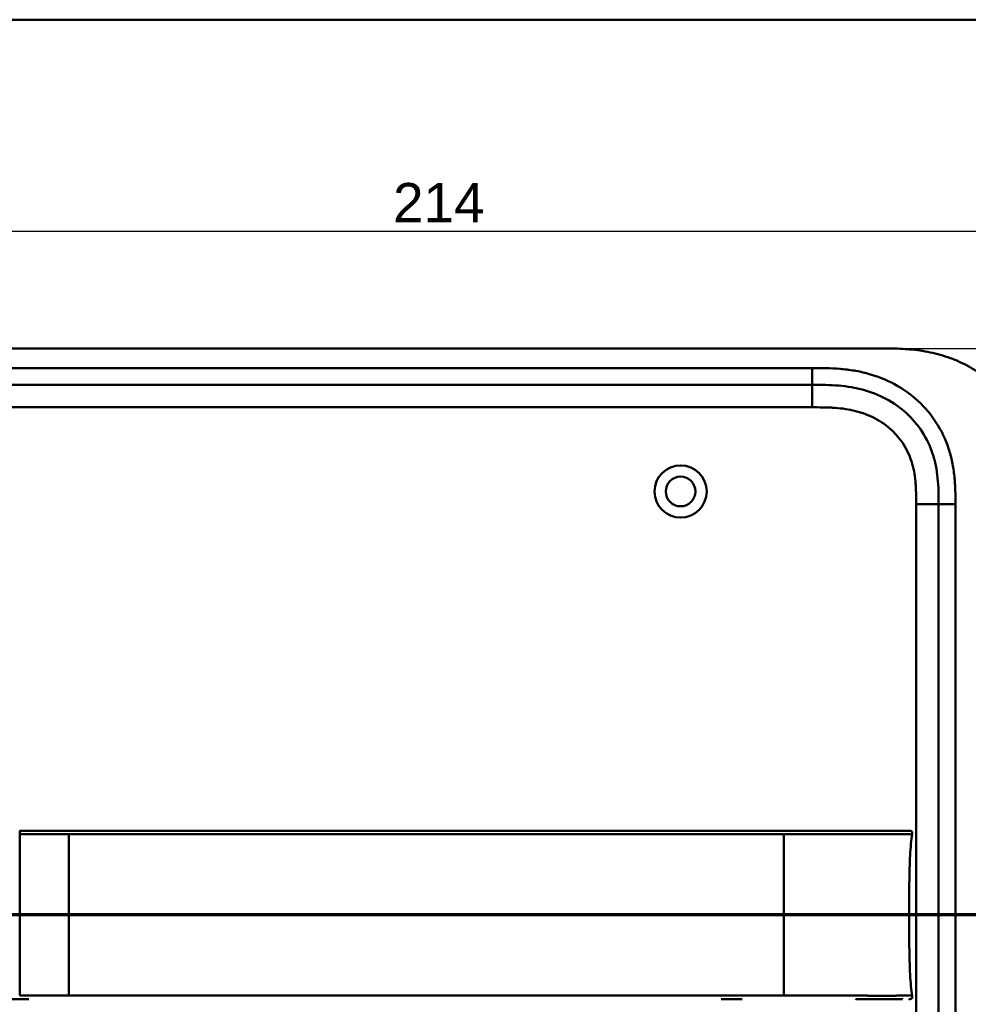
# Model space of a CAD drawing. Header units: millimetres. Extents: x 20 to 833, y 20 to 574.
# Tile 10 of 16: x 118 to 288, y 398 to 574. Entities that reach past the tile are written whole.
import ezdxf

# ---------------------------------------------------------------- set-up
doc = ezdxf.new("R2010")
doc.units = ezdxf.units.MM
doc.header["$LTSCALE"] = 2
for name, color, linetype, lineweight in [('Bemaßungen(DIN)', 7, 'Continuous', 25), ('Schnittansichtslinien(DIN)', 7, 'Continuous', 70), ('Sichtbare Kanten(DIN)', 7, 'Continuous', 50), ('Sichtbare tangentiale Kanten(DIN)', 7, 'Continuous', 50), ('Skizziergeometrie(DIN)', 7, 'Continuous', 50)]:
    doc.layers.add(name, color=color, linetype=linetype, lineweight=lineweight)
doc.styles.add('STANDARD-DIN~0', font='arial.ttf')
doc.dimstyles.new('CAD-LAN', dxfattribs={"dimscale": 2, "dimtxt": 3.5, "dimasz": 2.5, "dimexe": 3.175, "dimexo": 0, "dimgap": 0.8, "dimtad": 1, "dimrnd": 1e-08, "dimtxsty": 'STANDARD-DIN~0', "dimcen": 0.09, "dimdle": 10, "dimclrd": 250, "dimclre": 250, "dimclrt": 250, "dimadec": 0, "dimazin": 2, "dimtfac": 1, "dimtmove": 0, "dimatfit": 3, "dimfxl": 1, "dimtolj": 1, "dimtzin": 0, "dimlwd": 25, "dimlwe": 25, "dimarcsym": 0})

# ---------------------------------------------------------------- blocks, each defined once
blk = doc.blocks.new('Ränder Standardrahmen')
at = {"layer": 'Skizziergeometrie(DIN)', "flags": 128}
blk.add_lwpolyline([(10, 10), (10, 287), (410, 287), (410, 10), (10, 10)], dxfattribs=at)
blk = doc.blocks.new('*D21')
at = {"layer": 'Bemaßungen(DIN)', "color": 250, "linetype": 'Continuous', "lineweight": 25, "true_color": 0x3f3f3f, "transparency": 16777216}
for p, q in [((272.77, 515.4), (353.08, 515.4)), ((346.73, 510.4), (346.73, 275.4)), ((272.77, 270.4), (353.08, 270.4))]:
    blk.add_line(p, q, dxfattribs=at)
at = {"layer": 'Bemaßungen(DIN)', "color": 250, "linetype": 'Continuous', "true_color": 0x3f3f3f, "transparency": 16777216}
for points in [[(345.89, 510.4), (347.56, 510.4), (346.73, 515.4)], [(345.89, 275.4), (347.56, 275.4), (346.73, 270.4)]]:
    blk.add_solid(points, dxfattribs=at)
at = {"layer": 'Defpoints', "color": 0, "linetype": 'Continuous', "transparency": 16777216}
for p in [(272.77, 515.4), (272.77, 270.4), (346.73, 270.4)]:
    blk.add_point(p, dxfattribs=at)
at = {"layer": 'Bemaßungen(DIN)', "color": 250, "linetype": 'Continuous', "lineweight": 25, "true_color": 0x3f3f3f, "transparency": 16777216, "insert": (337.98, 385.08), "char_height": 7, "attachment_point": 1, "rotation": 90, "style": 'STANDARD-DIN~0'}
blk.add_mtext('\\A1;245', dxfattribs=at)
blk = doc.blocks.new('*D22')
at = {"layer": 'Bemaßungen(DIN)', "color": 250, "linetype": 'Continuous', "lineweight": 25, "true_color": 0x3f3f3f, "transparency": 16777216}
for p, q in [((85.81, 488.62), (85.81, 542.61)), ((299.81, 488.62), (299.81, 542.61)), ((294.81, 536.26), (90.81, 536.26))]:
    blk.add_line(p, q, dxfattribs=at)
at = {"layer": 'Bemaßungen(DIN)', "color": 250, "linetype": 'Continuous', "true_color": 0x3f3f3f, "transparency": 16777216}
for points in [[(90.81, 537.09), (90.81, 535.43), (85.81, 536.26)], [(294.81, 537.09), (294.81, 535.43), (299.81, 536.26)]]:
    blk.add_solid(points, dxfattribs=at)
at = {"layer": 'Defpoints', "color": 0, "linetype": 'Continuous', "transparency": 16777216}
for p in [(85.81, 536.26), (85.81, 488.62), (299.81, 488.62)]:
    blk.add_point(p, dxfattribs=at)
at = {"layer": 'Bemaßungen(DIN)', "color": 250, "linetype": 'Continuous', "lineweight": 25, "true_color": 0x3f3f3f, "transparency": 16777216, "insert": (185.03, 544.89), "char_height": 7, "attachment_point": 1, "style": 'STANDARD-DIN~0'}
blk.add_mtext('\\A1;214', dxfattribs=at)
blk = doc.blocks.new('2DTransSchnitt0')
at = {"layer": 'Schnittansichtslinien(DIN)', "linetype": 'Continuous'}
blk.add_line((164.71, 207.207), (26.669, 207.207), dxfattribs=at)

msp = doc.modelspace()

# ---------------------------------------------------------------- linework, layer by layer
at = {"layer": 'Sichtbare Kanten(DIN)'}
for p, q in [((272.768, 515.402), (113.845, 515.402)), ((259.768, 508.902), (114.845, 508.902)), ((282.307, 298.186), (282.307, 487.618)), ((118.516, 429.415), (118.451, 429.415)), ((247.269, 399.414), (243.523, 399.414))]:
    msp.add_line(p, q, dxfattribs=at)
for radius in [4.65, 2.65]:
    msp.add_circle((236.307, 489.902), radius, dxfattribs=at)
for points, knots in [([(299.807, 488.618), (299.807, 489.172), (299.806, 490.289), (299.773, 491.703), (299.696, 493.129), (299.593, 494.278), (299.397, 495.717), (299.183, 496.869), (298.834, 498.303), (298.488, 499.442), (297.968, 500.846), (297.481, 501.952), (296.782, 503.302), (296.153, 504.354), (295.281, 505.623), (294.518, 506.6), (293.485, 507.765), (292.6, 508.648), (291.426, 509.684), (290.436, 510.456), (289.144, 511.346), (288.07, 511.994), (286.685, 512.723), (285.547, 513.239), (284.096, 513.8), (282.917, 514.181), (281.427, 514.576), (280.226, 514.828), (278.722, 515.07), (277.519, 515.208), (276.021, 515.323), (274.532, 515.386), (273.353, 515.4), (272.768, 515.402)], [0.02325842, 0.02325842, 0.02325842, 0.02325842, 0.06395557, 0.10465272, 0.12500129, 0.16569844, 0.18604701, 0.22674416, 0.24709273, 0.28778988, 0.30813845, 0.3488356, 0.36918417, 0.40988132, 0.43022989, 0.47092704, 0.49127561, 0.53197276, 0.55232133, 0.59301848, 0.61336705, 0.6540642, 0.67441277, 0.71510992, 0.73545849, 0.77615564, 0.79650421, 0.83720136, 0.85754993, 0.89824708, 0.91859565, 0.9592928, 0.99998994, 0.99998994, 0.99998994, 0.99998994]), ([(282.307, 487.618), (282.307, 488.418), (282.305, 490.002), (282.175, 492.308), (281.845, 494.525), (281.097, 497.354), (279.538, 500.632), (276.708, 503.975), (273.124, 506.517), (269.69, 507.88), (266.772, 508.517), (264.507, 508.794), (262.17, 508.901), (260.574, 508.902), (259.768, 508.902)], [0, 0, 0, 0, 0.2435013, 0.4870027, 0.730504, 0.9740054, 1.4610081, 1.9480107, 2.4350134, 2.9220161, 3.1655175, 3.4090188, 3.6525201, 3.8960223, 3.8960223, 3.8960223, 3.8960223]), ([(267.535, 429.415), (267.105, 429.415), (266.665, 429.415), (266.215, 429.415), (263.684, 429.415), (260.943, 429.415), (258.202, 429.415), (255.953, 429.415), (253.682, 429.415), (251.412, 429.415), (241.308, 429.415), (231.159, 429.415), (221.036, 429.415), (204.128, 429.415), (187.202, 429.415), (170.289, 429.415), (161.833, 429.415), (153.373, 429.415), (144.916, 429.415), (140.687, 429.415), (136.459, 429.415), (132.23, 429.415), (129.566, 429.415), (126.889, 429.415), (124.243, 429.415), (122.688, 429.415), (121.155, 429.415), (119.608, 429.415), (119.246, 429.415), (118.888, 429.415), (118.516, 429.415)], [4.075659, 4.075659, 4.075659, 4.075659, 4.2235005, 4.2235005, 4.2235005, 5.0551855, 5.0551855, 5.0551855, 5.7376751, 5.7376751, 5.7376751, 8.7756456, 8.7756456, 8.7756456, 13.8502555, 13.8502555, 13.8502555, 16.3875605, 16.3875605, 16.3875605, 17.6562129, 17.6562129, 17.6562129, 18.4553381, 18.4553381, 18.4553381, 18.9248654, 18.9248654, 18.9248654, 19.0347624, 19.0347624, 19.0347624, 19.0347624]), ([(267.539, 429.415), (267.539, 429.415), (267.539, 429.415), (267.543, 429.415), (267.547, 429.415), (267.56, 429.415), (267.568, 429.415), (267.598, 429.415), (267.619, 429.415), (267.696, 429.415), (267.753, 429.415), (268.108, 429.415), (268.402, 429.415), (268.884, 429.415), (269.074, 429.415), (269.323, 429.415), (269.386, 429.415), (269.457, 429.415), (269.467, 429.415), (269.48, 429.415), (269.484, 429.415), (269.488, 429.415), (269.488, 429.415), (269.488, 429.415)], [0, 0, 0, 0, 0.00002188, 0.00002188, 0.00142247, 0.00142247, 0.00422365, 0.00422365, 0.01131415, 0.01131415, 0.03022242, 0.03022242, 0.13111569, 0.13111569, 0.19835963, 0.19835963, 0.22076967, 0.22076967, 0.22427114, 0.22427114, 0.22567173, 0.22567173, 0.22569362, 0.22569362, 0.22569362, 0.22569362]), ([(277.011, 429.415), (277.011, 429.415), (277.011, 429.415), (277.011, 429.415), (277.012, 429.414), (277.011, 429.414), (277.011, 429.415), (277.012, 429.417), (277.013, 429.415), (277.013, 429.414), (277.014, 429.414), (277.014, 429.415), (277.015, 429.415), (277.015, 429.416), (277.016, 429.414), (277.017, 429.415), (277.017, 429.415), (277.018, 429.415), (277.018, 429.415), (277.019, 429.415), (277.019, 429.415), (277.02, 429.415), (277.021, 429.415), (277.021, 429.415), (277.022, 429.415), (277.023, 429.415), (277.025, 429.415), (277.026, 429.415), (277.027, 429.415), (277.028, 429.415), (277.029, 429.415), (277.03, 429.415), (277.031, 429.415), (277.033, 429.415), (277.034, 429.415), (277.035, 429.415), (277.036, 429.415), (277.037, 429.415), (277.039, 429.415), (277.04, 429.415), (277.041, 429.415), (277.042, 429.415), (277.043, 429.415), (277.045, 429.415), (277.046, 429.415), (277.047, 429.415), (277.048, 429.415), (277.05, 429.415), (277.051, 429.415), (277.052, 429.415), (277.054, 429.415), (277.055, 429.415), (277.056, 429.415), (277.058, 429.415), (277.059, 429.415), (277.074, 429.415), (277.074, 429.415), (276.224, 429.415), (275.632, 429.415), (274.584, 429.415), (273.074, 429.415), (272.057, 429.415), (270.843, 429.415), (269.48, 429.415)], [0, 0, 0, 0, 0.0025183, 0.0025183, 0.0025183, 0.0949441, 0.0949441, 0.0949441, 0.1873699, 0.1873699, 0.1873699, 0.2797957, 0.2797957, 0.2797957, 0.3722215, 0.3722215, 0.3722215, 0.4184344, 0.4184344, 0.4184344, 0.4646473, 0.4646473, 0.4646473, 0.5570732, 0.5570732, 0.5570732, 0.649499, 0.649499, 0.649499, 0.7419248, 0.7419248, 0.7419248, 0.8343506, 0.8343506, 0.8343506, 0.9267764, 0.9267764, 0.9267764, 1.0192022, 1.0192022, 1.0192022, 1.111628, 1.111628, 1.111628, 1.2040539, 1.2040539, 1.2040539, 1.2964797, 1.2964797, 1.2964797, 1.3889055, 1.3889055, 1.3889055, 1.4813313, 1.4813313, 1.4813313, 2.5715522, 2.5715522, 2.5715522, 3.3314242, 3.3314242, 3.3314242, 3.8432408, 3.8432408, 3.8432408, 3.8432408]), ([(277.023, 429.415), (277.024, 429.415), (277.024, 429.415), (277.026, 429.415), (277.029, 429.415), (277.035, 429.415), (277.038, 429.415), (277.048, 429.415), (277.054, 429.415), (277.066, 429.415), (277.072, 429.415), (277.077, 429.415)], [0, 0, 0, 0, 0.0000178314, 0.0000178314, 0.0007794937, 0.0007794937, 0.0018252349, 0.0018252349, 0.0037615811, 0.0037615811, 0.0056120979, 0.0056120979, 0.0056120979, 0.0056120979]), ([(277.03, 429.415), (277.03, 429.415), (277.03, 429.415), (277.03, 429.415), (277.03, 429.415), (277.031, 429.415), (277.031, 429.415), (277.032, 429.415), (277.033, 429.415), (277.038, 429.415), (277.042, 429.415), (277.053, 429.415), (277.06, 429.415), (277.067, 429.415), (277.068, 429.415), (277.07, 429.415)], [0, 0, 0, 0, 0.0000222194, 0.0000222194, 0.0000666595, 0.0000666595, 0.0001555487, 0.0001555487, 0.000333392, 0.000333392, 0.0016342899, 0.0016342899, 0.0041648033, 0.0041648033, 0.0047801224, 0.0047801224, 0.0047801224, 0.0047801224]), ([(277.037, 429.415), (277.037, 429.415), (277.037, 429.415), (277.037, 429.415), (277.037, 429.415), (277.038, 429.415), (277.039, 429.415), (277.04, 429.415), (277.041, 429.415), (277.044, 429.415), (277.045, 429.415), (277.048, 429.415), (277.05, 429.415), (277.054, 429.415), (277.056, 429.415), (277.059, 429.415), (277.061, 429.415), (277.062, 429.415)], [0, 0, 0, 0, 0.0000111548, 0.0000111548, 0.0000825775, 0.0000825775, 0.0002255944, 0.0002255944, 0.0005124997, 0.0005124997, 0.0010879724, 0.0010879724, 0.0016605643, 0.0016605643, 0.0027915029, 0.0027915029, 0.0035733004, 0.0035733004, 0.0035733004, 0.0035733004]), ([(277.04, 414.414), (277.04, 418.251), (277.085, 422.065), (277.235, 425.014), (277.312, 426.516), (277.418, 427.798), (277.575, 428.804)], [0, 0, 0, 0, 0.30888536, 0.30888536, 0.30888536, 0.4662495, 0.4662495, 0.4662495, 0.4662495]), ([(277.062, 429.415), (277.062, 429.415), (277.062, 429.415), (277.063, 429.415), (277.063, 429.415), (277.063, 429.415), (277.064, 429.415), (277.064, 429.415), (277.065, 429.415), (277.068, 429.415), (277.07, 429.415), (277.074, 429.415), (277.076, 429.415), (277.082, 429.415), (277.084, 429.415), (277.097, 429.415), (277.101, 429.415), (277.107, 429.415), (277.11, 429.415), (277.116, 429.415), (277.119, 429.415), (277.129, 429.415), (277.137, 429.415), (277.16, 429.414), (277.175, 429.414), (277.252, 429.411), (277.314, 429.404), (277.403, 429.379), (277.432, 429.367), (277.486, 429.336), (277.511, 429.316), (277.551, 429.269), (277.567, 429.242), (277.59, 429.185), (277.597, 429.154), (277.605, 429.093), (277.606, 429.063), (277.604, 428.956), (277.591, 428.88), (277.579, 428.804)], [0, 0, 0, 0, 0.00028677, 0.00028677, 0.00085963, 0.00085963, 0.00200522, 0.00200522, 0.00429634, 0.00429634, 0.02262582, 0.02262582, 0.03179275, 0.03179275, 0.04109082, 0.04109082, 0.04341208, 0.04341208, 0.04456569, 0.04456569, 0.0457191, 0.0457191, 0.04803012, 0.04803012, 0.05262125, 0.05262125, 0.07113734, 0.07113734, 0.08037876, 0.08037876, 0.08967939, 0.08967939, 0.09896722, 0.09896722, 0.10819297, 0.10819297, 0.11738064, 0.11738064, 0.14030942, 0.14030942, 0.14030942, 0.14030942]), ([(277.04, 414.414), (277.04, 410.577), (277.085, 406.763), (277.235, 403.815), (277.312, 402.313), (277.418, 401.031), (277.575, 400.025)], [0, 0, 0, 0, 0.30889062, 0.30889062, 0.30889062, 0.46621578, 0.46621578, 0.46621578, 0.46621578]), ([(120.065, 399.414), (120.064, 399.414), (120.064, 399.414), (120.064, 399.414), (120.063, 399.414), (120.062, 399.414), (120.062, 399.414), (120.06, 399.414), (120.058, 399.414), (120.054, 399.414), (120.051, 399.414), (120.043, 399.414), (120.037, 399.414), (120.021, 399.414), (120.01, 399.414), (119.974, 399.414), (119.949, 399.414), (119.859, 399.414), (119.794, 399.414), (119.379, 399.414), (119.029, 399.414), (118.305, 399.414), (117.933, 399.415), (117.21, 399.418), (116.867, 399.421), (116.522, 399.424)], [0, 0, 0, 0, 0.00005223, 0.00005223, 0.00015665, 0.00015665, 0.0003655, 0.0003655, 0.0007832, 0.0007832, 0.00161859, 0.00161859, 0.00328937, 0.00328937, 0.00663094, 0.00663094, 0.01403004, 0.01403004, 0.03376103, 0.03376103, 0.1389984, 0.1389984, 0.25220566, 0.25220566, 0.35698351, 0.35698351, 0.35698351, 0.35698351]), ([(274.619, 399.414), (274.104, 399.414), (273.644, 399.414), (273.075, 399.414), (273.075, 399.414), (273.075, 399.414), (273.075, 399.414), (273.075, 399.414), (273.074, 399.414), (273.073, 399.414), (273.073, 399.414), (273.056, 399.414), (273.04, 399.414), (273.003, 399.414), (272.982, 399.414), (272.903, 399.414), (272.846, 399.414), (272.631, 399.414), (272.471, 399.414), (272.252, 399.414), (272.196, 399.414), (271.009, 399.414), (269.656, 399.414), (268.014, 399.414), (267.834, 399.414), (267.618, 399.414), (267.584, 399.414), (267.547, 399.414), (267.543, 399.414), (267.54, 399.414), (267.54, 399.414), (267.539, 399.414), (267.539, 399.414), (267.539, 399.414), (267.539, 399.414), (267.539, 399.414), (267.539, 399.414), (267.539, 399.414)], [0, 0, 0, 0, 0.2888434, 0.2888434, 0.2888555, 0.2888555, 0.2889037, 0.2889037, 0.2890003, 0.2890003, 0.2893864, 0.2893864, 0.2972061, 0.2972061, 0.3076323, 0.3076323, 0.3354365, 0.3354365, 0.409599, 0.409599, 0.4343137, 0.4343137, 0.9352187, 0.9352187, 0.9962242, 0.9962242, 1.0076608, 1.0076608, 1.008733, 1.008733, 1.0088295, 1.0088295, 1.0088778, 1.0088778, 1.0089019, 1.0089019, 1.008914, 1.008914, 1.008914, 1.008914]), ([(275.889, 399.414), (275.889, 399.414), (275.889, 399.414), (275.889, 399.414), (275.889, 399.414), (275.889, 399.414), (275.889, 399.414), (275.888, 399.414), (275.888, 399.414), (275.886, 399.414), (275.886, 399.414), (275.883, 399.414), (275.881, 399.414), (275.862, 399.414), (275.843, 399.414), (275.8, 399.414), (275.774, 399.414), (275.68, 399.414), (275.608, 399.414), (275.432, 399.414), (275.325, 399.414), (275.174, 399.414), (275.135, 399.414), (274.998, 399.414), (274.896, 399.414), (274.749, 399.414), (274.708, 399.414), (274.651, 399.414), (274.636, 399.414), (274.62, 399.414), (274.619, 399.414), (274.619, 399.414), (274.619, 399.414), (274.619, 399.414)], [0, 0, 0, 0, 0.00002838, 0.00002838, 0.00008514, 0.00008514, 0.00019867, 0.00019867, 0.00065277, 0.00065277, 0.00156097, 0.00156097, 0.00328513, 0.00328513, 0.02167639, 0.02167639, 0.04619826, 0.04619826, 0.11159781, 0.11159781, 0.1988087, 0.1988087, 0.22787204, 0.22787204, 0.30054295, 0.30054295, 0.32778981, 0.32778981, 0.33800712, 0.33800712, 0.33824659, 0.33824659, 0.33826078, 0.33826078, 0.33826078, 0.33826078]), ([(277.171, 399.415), (277.145, 399.414), (277.119, 399.413), (277.072, 399.413), (277.051, 399.413), (277.025, 399.413), (277.019, 399.413), (277.013, 399.413), (277.012, 399.413), (277.012, 399.413), (277.012, 399.413), (277.012, 399.413)], [0.159826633, 0.159826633, 0.159826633, 0.159826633, 0.167747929, 0.167747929, 0.174016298, 0.174016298, 0.175896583, 0.175896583, 0.175984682, 0.175984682, 0.176039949, 0.176039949, 0.176039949, 0.176039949]), ([(277.077, 399.414), (277.073, 399.414), (277.069, 399.414), (277.052, 399.414), (277.038, 399.414), (277.024, 399.414), (277.024, 399.414), (277.024, 399.414), (277.023, 399.414), (277.023, 399.414), (277.023, 399.414), (277.023, 399.414)], [0.1063680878, 0.1063680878, 0.1063680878, 0.1063680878, 0.1076624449, 0.1076624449, 0.1118780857, 0.1118780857, 0.1119328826, 0.1119328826, 0.1119534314, 0.1119534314, 0.1119649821, 0.1119649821, 0.1119649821, 0.1119649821]), ([(277.07, 399.414), (277.064, 399.414), (277.058, 399.414), (277.048, 399.414), (277.045, 399.414), (277.04, 399.414), (277.037, 399.414), (277.034, 399.414), (277.032, 399.414), (277.031, 399.414), (277.031, 399.414), (277.03, 399.414), (277.03, 399.414), (277.03, 399.414), (277.03, 399.414), (277.03, 399.414)], [0.0954974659, 0.0954974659, 0.0954974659, 0.0954974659, 0.0980683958, 0.0980683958, 0.0989366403, 0.0989366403, 0.0997885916, 0.0997885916, 0.1001419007, 0.1001419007, 0.1002300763, 0.1002300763, 0.1002741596, 0.1002741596, 0.1002851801, 0.1002851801, 0.1002851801, 0.1002851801]), ([(277.579, 400.025), (277.595, 399.922), (277.614, 399.818), (277.599, 399.688), (277.594, 399.662), (277.579, 399.616), (277.571, 399.596), (277.55, 399.56), (277.537, 399.543), (277.509, 399.513), (277.492, 399.499), (277.44, 399.464), (277.4, 399.448), (277.319, 399.428), (277.277, 399.422), (277.217, 399.417), (277.198, 399.416), (277.165, 399.415), (277.151, 399.415), (277.132, 399.415), (277.127, 399.414), (277.118, 399.414), (277.113, 399.414), (277.106, 399.414), (277.103, 399.414), (277.091, 399.414), (277.087, 399.414), (277.078, 399.414), (277.076, 399.414), (277.07, 399.414), (277.068, 399.414), (277.065, 399.414), (277.064, 399.414), (277.063, 399.414), (277.063, 399.414), (277.062, 399.414), (277.062, 399.414), (277.062, 399.414), (277.062, 399.414), (277.062, 399.414)], [0, 0, 0, 0, 0.0311277, 0.0311277, 0.03911556, 0.03911556, 0.04551701, 0.04551701, 0.05176502, 0.05176502, 0.05801202, 0.05801202, 0.07063282, 0.07063282, 0.08310355, 0.08310355, 0.08876398, 0.08876398, 0.09302208, 0.09302208, 0.0945824, 0.0945824, 0.09615429, 0.09615429, 0.09772199, 0.09772199, 0.10409523, 0.10409523, 0.11652864, 0.11652864, 0.13514677, 0.13514677, 0.13863752, 0.13863752, 0.14018957, 0.14018957, 0.14028666, 0.14028666, 0.14033604, 0.14033604, 0.14033604, 0.14033604])]:
    msp.add_open_spline(points, degree=3, knots=knots, dxfattribs=at)
for points in [[(277.011, 429.415), (277.011, 429.415), (277.011, 429.415), (277.011, 429.415)], [(277.011, 429.415), (277.012, 429.415), (277.014, 429.415), (277.015, 429.415)], [(277.015, 429.415), (277.036, 429.415), (277.059, 429.415), (277.081, 429.415)]]:
    msp.add_open_spline(points, degree=3, dxfattribs=at)
msp.add_rational_spline([(277.575, 400.025), (277.575, 400.025), (277.575, 400.025), (277.575, 400.025), (277.578, 400.025), (277.579, 400.025), (277.579, 400.025)], [1, 1, 1, 1, 1.08010131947, 1.12345282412, 1.13005451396], degree=3, knots=[0, 0, 0, 0, 0.00567163, 0.00567163, 0.00567163, 0.11634156, 0.11634156, 0.11634156, 0.11634156], dxfattribs=at)
at = {"layer": 'Sichtbare tangentiale Kanten(DIN)'}
for p, q in [((114.845, 511.902), (259.768, 511.902)), ((259.768, 508.902), (259.768, 511.902)), ((259.769, 504.902), (259.769, 508.902)), ((259.769, 504.902), (114.845, 504.902)), ((278.307, 298.186), (278.307, 487.618)), ((278.307, 487.618), (282.307, 487.618)), ((285.307, 487.618), (282.307, 487.618)), ((285.307, 487.618), (285.307, 298.186)), ((118.457, 428.804), (118.45, 428.804)), ((127.239, 414.414), (254.712, 414.414))]:
    msp.add_line(p, q, dxfattribs=at)
for points, knots in [([(259.768, 511.902), (260.574, 511.902), (262.221, 511.901), (264.744, 511.787), (267.267, 511.481), (270.583, 510.758), (274.562, 509.184), (278.753, 506.212), (282.086, 502.28), (283.924, 498.411), (284.791, 495.122), (285.165, 492.598), (285.306, 490.065), (285.307, 488.418), (285.307, 487.618)], [0, 0, 0, 0, 0.2435028, 0.4870041, 0.7305055, 0.9740068, 1.4610095, 1.9480122, 2.4350149, 2.9220176, 3.1655189, 3.4090202, 3.6525216, 3.8960229, 3.8960229, 3.8960229, 3.8960229]), ([(278.307, 487.618), (278.307, 487.853), (278.307, 488.088), (278.306, 488.324), (278.306, 488.468), (278.305, 488.611), (278.304, 488.755), (278.303, 488.827), (278.303, 488.899), (278.302, 488.971), (278.301, 489.114), (278.299, 489.258), (278.296, 489.402), (278.295, 489.478), (278.293, 489.554), (278.292, 489.63), (278.29, 489.706), (278.288, 489.783), (278.286, 489.859), (278.281, 490.011), (278.276, 490.163), (278.27, 490.321), (278.257, 490.63), (278.241, 490.924), (278.219, 491.228), (278.219, 491.236), (278.218, 491.243), (278.218, 491.251), (278.172, 491.868), (278.106, 492.457), (278.009, 493.046), (278.008, 493.055), (278.007, 493.064), (278.005, 493.073), (277.907, 493.666), (277.778, 494.253), (277.612, 494.831), (277.611, 494.836), (277.61, 494.84), (277.609, 494.844), (277.439, 495.432), (277.229, 496.015), (276.983, 496.575), (276.733, 497.139), (276.44, 497.693), (276.111, 498.218), (275.78, 498.746), (275.407, 499.254), (275.002, 499.728), (274.597, 500.204), (274.153, 500.655), (273.684, 501.069), (273.216, 501.482), (272.717, 501.863), (272.196, 502.208), (271.676, 502.553), (271.132, 502.863), (270.572, 503.136), (270.013, 503.408), (269.433, 503.647), (268.846, 503.848), (268.843, 503.849), (268.839, 503.85), (268.836, 503.851), (268.256, 504.05), (267.66, 504.216), (267.061, 504.35), (267.055, 504.351), (267.05, 504.352), (267.045, 504.353), (266.455, 504.485), (265.863, 504.586), (265.263, 504.663), (265.253, 504.664), (265.244, 504.666), (265.235, 504.667), (264.642, 504.743), (264.054, 504.794), (263.437, 504.83), (263.429, 504.831), (263.422, 504.831), (263.414, 504.832), (263.109, 504.849), (262.815, 504.862), (262.513, 504.872), (262.203, 504.882), (261.895, 504.889), (261.587, 504.893), (260.979, 504.902), (260.373, 504.902), (259.769, 504.902)], [0, 0, 0, 0, 0.0706021, 0.0706021, 0.0706021, 0.1137345, 0.1137345, 0.1137345, 0.1353008, 0.1353008, 0.1353008, 0.1784332, 0.1784332, 0.1784332, 0.2012935, 0.2012935, 0.2012935, 0.2241537, 0.2241537, 0.2241537, 0.2698741, 0.2698741, 0.2698741, 0.3591194, 0.3591194, 0.3591194, 0.3613149, 0.3613149, 0.3613149, 0.5416681, 0.5416681, 0.5416681, 0.544386, 0.544386, 0.544386, 0.7261845, 0.7261845, 0.7261845, 0.7275109, 0.7275109, 0.7275109, 0.9125996, 0.9125996, 0.9125996, 1.0994646, 1.0994646, 1.0994646, 1.2874424, 1.2874424, 1.2874424, 1.4758528, 1.4758528, 1.4758528, 1.6636517, 1.6636517, 1.6636517, 1.8511233, 1.8511233, 1.8511233, 2.0385317, 2.0385317, 2.0385317, 2.0396163, 2.0396163, 2.0396163, 2.2247423, 2.2247423, 2.2247423, 2.2263922, 2.2263922, 2.2263922, 2.408543, 2.408543, 2.408543, 2.4113526, 2.4113526, 2.4113526, 2.5914161, 2.5914161, 2.5914161, 2.5935787, 2.5935787, 2.5935787, 2.6828378, 2.6828378, 2.6828378, 2.7746209, 2.7746209, 2.7746209, 2.9561272, 2.9561272, 2.9561272, 2.9561272]), ([(118.516, 429.415), (118.486, 429.415), (118.462, 429.365), (118.456, 429.177), (118.453, 429.076), (118.455, 428.946), (118.457, 428.804)], [0, 0, 0, 0, 0.6504188, 0.6504188, 0.6504188, 1, 1, 1, 1]), ([(127.239, 428.804), (127.074, 428.804), (126.908, 428.804), (126.743, 428.804), (126.541, 428.804), (126.339, 428.804), (126.119, 428.804), (125.719, 428.804), (125.372, 428.804), (125.034, 428.804), (125.007, 428.804), (124.976, 428.804), (124.944, 428.804), (124.589, 428.804), (124.258, 428.804), (123.921, 428.804), (123.557, 428.804), (123.197, 428.804), (122.834, 428.804), (122.472, 428.804), (122.111, 428.804), (121.756, 428.804), (121.651, 428.804), (121.544, 428.804), (121.436, 428.804), (121.175, 428.804), (120.918, 428.804), (120.658, 428.804), (120.288, 428.804), (119.922, 428.804), (119.555, 428.804), (119.186, 428.804), (118.819, 428.804), (118.457, 428.804)], [0, 0, 0, 0, 0.04936867, 0.04936867, 0.04936867, 0.11014179, 0.11014179, 0.11014179, 0.22014326, 0.22014326, 0.22014326, 0.2290985, 0.2290985, 0.2290985, 0.32998918, 0.32998918, 0.32998918, 0.4391613, 0.4391613, 0.4391613, 0.54803878, 0.54803878, 0.54803878, 0.58009837, 0.58009837, 0.58009837, 0.65768707, 0.65768707, 0.65768707, 0.76818131, 0.76818131, 0.76818131, 0.87925552, 0.87925552, 0.87925552, 0.87925552]), ([(222.845, 428.804), (204.266, 428.804), (185.671, 428.804), (167.097, 428.804), (154.962, 428.804), (142.828, 428.804), (130.694, 428.804), (129.542, 428.804), (128.39, 428.804), (127.239, 428.804)], [3.1867877, 3.1867877, 3.1867877, 3.1867877, 8.7605377, 8.7605377, 8.7605377, 12.4019194, 12.4019194, 12.4019194, 12.7474629, 12.7474629, 12.7474629, 12.7474629]), ([(254.712, 428.804), (253.384, 428.804), (252.056, 428.804), (250.728, 428.804), (250.179, 428.804), (249.629, 428.804), (249.08, 428.804), (248.303, 428.804), (247.526, 428.804), (246.749, 428.804), (246.338, 428.804), (245.926, 428.804), (245.515, 428.804), (244.598, 428.804), (243.681, 428.804), (242.764, 428.804), (236.124, 428.804), (229.484, 428.804), (222.845, 428.804)], [0, 0, 0, 0, 0.3984127, 0.3984127, 0.3984127, 0.5574675, 0.5574675, 0.5574675, 0.7963662, 0.7963662, 0.7963662, 0.9134321, 0.9134321, 0.9134321, 1.1948615, 1.1948615, 1.1948615, 3.1867877, 3.1867877, 3.1867877, 3.1867877]), ([(118.45, 414.414), (119.805, 414.414), (121.186, 414.414), (122.746, 414.414), (124.306, 414.414), (125.773, 414.414), (127.239, 414.414)], [0, 0, 0, 0, 0.44038321, 0.44038321, 0.44038321, 0.88076642, 0.88076642, 0.88076642, 0.88076642]), ([(254.712, 414.414), (255.782, 414.414), (256.853, 414.414), (257.995, 414.414), (259.136, 414.414), (260.139, 414.414), (261.002, 414.414), (262.729, 414.414), (264.135, 414.414), (265.457, 414.414), (270.749, 414.414), (274.371, 414.414), (275.985, 414.414), (276.388, 414.414), (276.671, 414.414), (276.846, 414.414), (276.933, 414.414), (276.995, 414.414), (277.024, 414.414), (277.052, 414.414), (277.045, 414.414), (277.04, 414.414)], [0, 0, 0, 0, 0.2406476, 0.2406476, 0.2406476, 0.4812952, 0.4812952, 0.4812952, 0.9625904, 0.9625904, 0.9625904, 2.8877711, 2.8877711, 2.8877711, 3.3690663, 3.3690663, 3.3690663, 3.6097139, 3.6097139, 3.6097139, 3.8503615, 3.8503615, 3.8503615, 3.8503615]), ([(127.239, 400.025), (127.069, 400.025), (126.899, 400.025), (126.73, 400.025), (126.532, 400.025), (126.334, 400.025), (126.118, 400.025), (125.718, 400.025), (125.371, 400.025), (125.032, 400.025), (124.999, 400.025), (124.963, 400.025), (124.925, 400.025), (124.576, 400.025), (124.251, 400.025), (123.919, 400.025), (123.554, 400.025), (123.193, 400.025), (122.829, 400.025), (122.467, 400.025), (122.106, 400.025), (121.749, 400.025), (121.611, 400.025), (121.47, 400.025), (121.329, 400.025), (121.103, 400.025), (120.88, 400.025), (120.654, 400.025), (120.283, 400.025), (119.916, 400.025), (119.545, 400.025), (119.183, 400.025), (118.818, 400.025), (118.467, 400.025), (118.457, 400.025), (118.454, 400.025), (118.45, 400.025)], [0, 0, 0, 0, 0.05078067, 0.05078067, 0.05078067, 0.1102021, 0.1102021, 0.1102021, 0.2202767, 0.2202767, 0.2202767, 0.23095286, 0.23095286, 0.23095286, 0.33022951, 0.33022951, 0.33022951, 0.4395805, 0.4395805, 0.4395805, 0.54854182, 0.54854182, 0.54854182, 0.59063446, 0.59063446, 0.59063446, 0.6580998, 0.6580998, 0.6580998, 0.76890548, 0.76890548, 0.76890548, 0.8770848, 0.8770848, 0.8770848, 0.87997457, 0.87997457, 0.87997457, 0.87997457]), ([(222.845, 400.025), (196.287, 400.025), (169.73, 400.025), (143.172, 400.025), (141.794, 400.025), (140.416, 400.025), (139.038, 400.025), (137.761, 400.025), (136.483, 400.025), (135.206, 400.025), (132.55, 400.025), (129.894, 400.025), (127.239, 400.025)], [3.18679, 3.18679, 3.18679, 3.18679, 11.1540994, 11.1540994, 11.1540994, 11.5711487, 11.5711487, 11.5711487, 11.9507559, 11.9507559, 11.9507559, 12.7474629, 12.7474629, 12.7474629, 12.7474629]), ([(254.712, 400.025), (253.384, 400.025), (252.056, 400.025), (250.728, 400.025), (250.176, 400.025), (249.624, 400.025), (249.072, 400.025), (248.297, 400.025), (247.523, 400.025), (246.749, 400.025), (246.336, 400.025), (245.924, 400.025), (245.512, 400.025), (244.596, 400.025), (243.68, 400.025), (242.764, 400.025), (236.124, 400.025), (229.484, 400.026), (222.845, 400.025)], [0, 0, 0, 0, 0.3984119, 0.3984119, 0.3984119, 0.558361, 0.558361, 0.558361, 0.7963648, 0.7963648, 0.7963648, 0.9137852, 0.9137852, 0.9137852, 1.1948602, 1.1948602, 1.1948602, 3.18679, 3.18679, 3.18679, 3.18679])]:
    msp.add_open_spline(points, degree=3, knots=knots, dxfattribs=at)
for points, degree in [([(118.45, 414.415), (118.45, 417.89), (118.45, 421.364), (118.45, 424.514), (118.45, 427.015), (118.45, 428.804)], 5), ([(127.239, 428.804), (127.239, 427.015), (127.239, 424.514), (127.239, 421.364), (127.239, 417.89), (127.239, 414.415)], 5), ([(254.712, 428.804), (254.712, 427.015), (254.712, 424.514), (254.712, 421.364), (254.712, 417.889), (254.712, 414.414)], 5), ([(113.546, 414.414), (115.06, 414.414), (116.67, 414.414), (118.45, 414.414)], 3), ([(118.45, 414.414), (118.45, 410.94), (118.45, 407.465), (118.45, 404.315), (118.45, 401.814), (118.45, 400.025)], 5), ([(127.239, 400.025), (127.239, 401.814), (127.239, 404.315), (127.239, 407.465), (127.239, 410.94), (127.239, 414.414)], 5), ([(254.712, 400.025), (254.712, 401.814), (254.712, 404.315), (254.712, 407.465), (254.712, 410.94), (254.712, 414.414)], 5)]:
    msp.add_open_spline(points, degree=degree, dxfattribs=at)
for points, weights, knots in [([(277.579, 428.804), (277.579, 428.804), (277.578, 428.804), (277.575, 428.804), (277.566, 428.804), (277.545, 428.804), (277.51, 428.804), (277.458, 428.804), (277.373, 428.804), (277.253, 428.804), (277.172, 428.804), (277.075, 428.805), (276.961, 428.805), (276.62, 428.805), (276.123, 428.806), (275.463, 428.806), (275.109, 428.806), (274.707, 428.807), (274.26, 428.807), (273.806, 428.807), (273.306, 428.807), (272.761, 428.807), (272.688, 428.807), (272.614, 428.807), (272.538, 428.807), (272.058, 428.807), (271.545, 428.807), (271.001, 428.807), (270.374, 428.807), (269.708, 428.807), (269.003, 428.806), (268.306, 428.806), (267.572, 428.806), (266.801, 428.806), (266.056, 428.805), (265.277, 428.805), (264.46, 428.805), (264.178, 428.805), (263.891, 428.805), (263.6, 428.805), (263.487, 428.805), (263.373, 428.805), (263.259, 428.805), (262.865, 428.805), (262.461, 428.804), (262.046, 428.804), (261.651, 428.804), (261.245, 428.804), (260.826, 428.804), (260.431, 428.804), (260.024, 428.804), (259.601, 428.804), (259.21, 428.804), (258.803, 428.804), (258.375, 428.804), (257.991, 428.804), (257.585, 428.804), (257.149, 428.804), (256.783, 428.804), (256.382, 428.804), (255.925, 428.804), (255.632, 428.804), (255.292, 428.804), (254.712, 428.804)], [1.13005371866, 1.13784194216, 1.09449070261, 1, 1.01564352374, 1.01564352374, 1, 1.00924441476, 1.00924441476, 1, 1.00150609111, 1.00150609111, 1, 1.00280370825, 1.00280370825, 1, 0.999526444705, 0.999526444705, 1, 0.999153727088, 0.999153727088, 1, 0.999983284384, 0.999983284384, 1, 0.999331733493, 0.999331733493, 1, 0.999344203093, 0.999344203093, 1, 0.999922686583, 0.999922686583, 1, 1.00094812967, 1.00094812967, 1, 1.00026108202, 1.00026108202, 1, 1.00005099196, 1.00005099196, 1, 1.00084821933, 1.00084821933, 1, 1.00131563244, 1.00131563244, 1, 1.00209471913, 1.00209471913, 1, 1.00365509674, 1.00365509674, 1, 1.00586622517, 1.00586622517, 1, 1.01725442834, 1.01725442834, 1, 1.18725223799, 1.18725223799, 1], [0.116341, 0.116341, 0.116341, 0.116341, 0.2468922, 0.2468922, 0.2468922, 0.4853665, 0.4853665, 0.4853665, 0.7797367, 0.7797367, 0.7797367, 0.9644969, 0.9644969, 0.9644969, 1.4628301, 1.4628301, 1.4628301, 1.7145451, 1.7145451, 1.7145451, 1.9637733, 1.9637733, 1.9637733, 1.9970018, 1.9970018, 1.9970018, 2.2097713, 2.2097713, 2.2097713, 2.4552194, 2.4552194, 2.4552194, 2.7022438, 2.7022438, 2.7022438, 2.9498539, 2.9498539, 2.9498539, 3.0386311, 3.0386311, 3.0386311, 3.0733288, 3.0733288, 3.0733288, 3.1966231, 3.1966231, 3.1966231, 3.3197709, 3.3197709, 3.3197709, 3.4427542, 3.4427542, 3.4427542, 3.5655525, 3.5655525, 3.5655525, 3.688193, 3.688193, 3.688193, 3.8106673, 3.8106673, 3.8106673, 3.931916, 3.931916, 3.931916, 3.931916]), ([(277.579, 400.025), (277.579, 400.025), (277.578, 400.025), (277.574, 400.025), (277.566, 400.025), (277.545, 400.025), (277.51, 400.025), (277.458, 400.025), (277.373, 400.025), (277.253, 400.025), (277.172, 400.025), (277.075, 400.025), (276.961, 400.024), (276.62, 400.024), (276.122, 400.024), (275.463, 400.023), (275.108, 400.023), (274.707, 400.023), (274.26, 400.022), (273.806, 400.022), (273.306, 400.022), (272.761, 400.022), (272.688, 400.022), (272.614, 400.022), (272.538, 400.022), (272.058, 400.022), (271.545, 400.022), (271.001, 400.022), (270.374, 400.022), (269.708, 400.023), (269.003, 400.023), (268.306, 400.023), (267.572, 400.023), (266.801, 400.024), (266.056, 400.024), (265.277, 400.024), (264.46, 400.024), (264.179, 400.024), (263.893, 400.024), (263.602, 400.024), (263.489, 400.025), (263.374, 400.025), (263.259, 400.025), (262.865, 400.025), (262.461, 400.025), (262.046, 400.025), (261.651, 400.025), (261.245, 400.025), (260.825, 400.025), (260.431, 400.025), (260.024, 400.025), (259.601, 400.025), (259.21, 400.025), (258.803, 400.025), (258.375, 400.025), (257.991, 400.025), (257.585, 400.025), (257.149, 400.025), (256.783, 400.025), (256.382, 400.025), (255.925, 400.025), (255.632, 400.025), (255.292, 400.025), (254.712, 400.025)], [1.13005451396, 1.13784212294, 1.09449061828, 1, 1.01564349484, 1.01564349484, 1, 1.00925616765, 1.00925616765, 1, 1.00150118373, 1.00150118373, 1, 1.00280379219, 1.00280379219, 1, 0.999526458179, 0.999526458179, 1, 0.99915374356, 0.99915374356, 1, 0.9999832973, 0.9999832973, 1, 0.99933166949, 0.99933166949, 1, 0.999344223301, 0.999344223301, 1, 0.999922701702, 0.999922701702, 1, 1.00094814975, 1.00094814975, 1, 1.00025925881, 1.00025925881, 1, 1.0000518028, 1.0000518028, 1, 1.00084824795, 1.00084824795, 1, 1.00131558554, 1.00131558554, 1, 1.00209490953, 1.00209490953, 1, 1.00365462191, 1.00365462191, 1, 1.00586740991, 1.00586740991, 1, 1.01725389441, 1.01725389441, 1, 1.18722739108, 1.18722739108, 1], [0.1163416, 0.1163416, 0.1163416, 0.1163416, 0.2468921, 0.2468921, 0.2468921, 0.4853656, 0.4853656, 0.4853656, 0.7799914, 0.7799914, 0.7799914, 0.9644924, 0.9644924, 0.9644924, 1.4628246, 1.4628246, 1.4628246, 1.7145394, 1.7145394, 1.7145394, 1.9637666, 1.9637666, 1.9637666, 1.9969824, 1.9969824, 1.9969824, 2.209763, 2.209763, 2.209763, 2.4552095, 2.4552095, 2.4552095, 2.7022329, 2.7022329, 2.7022329, 2.9498421, 2.9498421, 2.9498421, 3.0383348, 3.0383348, 3.0383348, 3.0733169, 3.0733169, 3.0733169, 3.1966109, 3.1966109, 3.1966109, 3.3197585, 3.3197585, 3.3197585, 3.4427414, 3.4427414, 3.4427414, 3.5655395, 3.5655395, 3.5655395, 3.6881793, 3.6881793, 3.6881793, 3.8106534, 3.8106534, 3.8106534, 3.9319007, 3.9319007, 3.9319007, 3.9319007])]:
    msp.add_rational_spline(points, weights, degree=3, knots=knots, dxfattribs=at)

# ---------------------------------------------------------------- block references
at = {"xscale": 2, "yscale": 2, "zscale": 2}
msp.add_blockref('Ränder Standardrahmen', (0, 0), dxfattribs=at)
at = {"layer": 'Schnittansichtslinien(DIN)', "xscale": 2, "yscale": 2, "zscale": 2}
msp.add_blockref('2DTransSchnitt0', (0, 0), dxfattribs=at)

# ---------------------------------------------------------------- dimensions: what is measured, and where the dimension line sits
at = {"layer": 'Bemaßungen(DIN)', "color": 250, "linetype": 'Continuous', "lineweight": 25, "true_color": 0x3f3f3f}
for base, p1, p2, angle, picture, middle in [((85.807, 536.26), (299.807, 488.618), (85.807, 488.618), 180, '*D22', (192.807, 536.26)), ((346.727, 270.402), (272.768, 515.402), (272.768, 270.402), 270, '*D21', (346.727, 392.902))]:
    dim = msp.add_linear_dim(base=base, p1=p1, p2=p2, angle=angle, dimstyle='CAD-LAN', override={"dimgap": 0.8, "dimdec": 2, "dimtol": 0, "dimlim": 0, "dimtp": 0, "dimtm": 0, "dimtdec": 2, "dimtofl": 0, "dimatfit": 1}, dxfattribs=at)
    dim.commit()
    dim.dimension.update_dxf_attribs({"geometry": picture, "text_midpoint": middle, "dimtype": 160})

doc.saveas('drawing.dxf')
